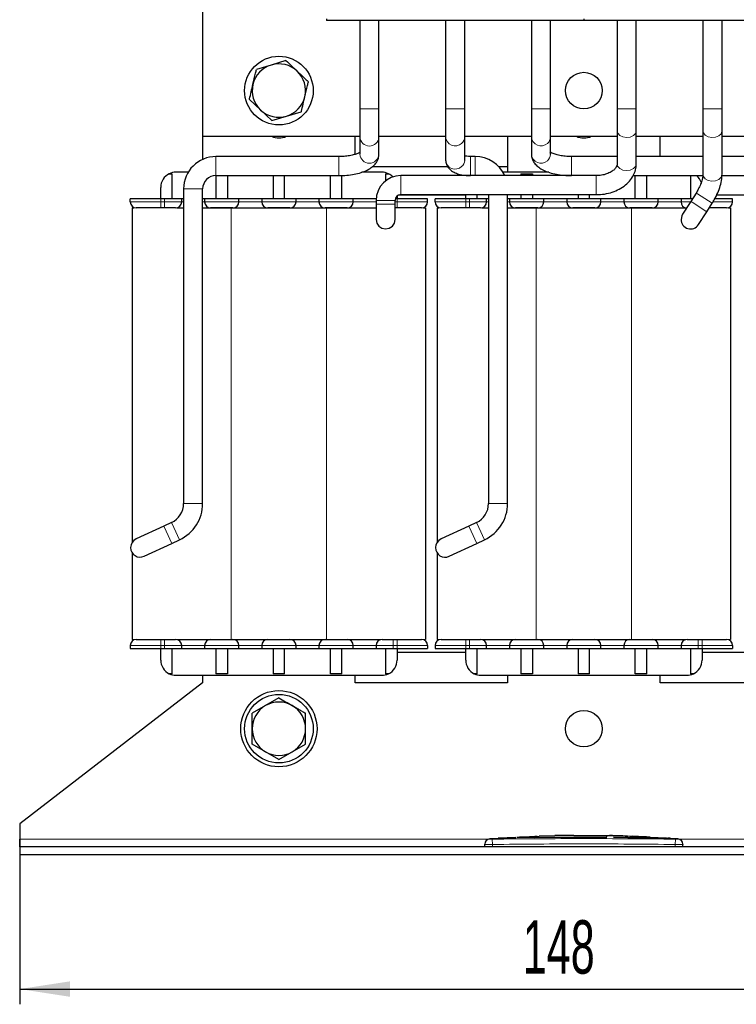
# Model space of a CAD drawing. Header units: millimetres. Extents: x 5 to 418, y 2 to 292.
# Tile 13 of 40: x 63 to 110, y 166 to 231. Entities that reach past the tile are written whole.
import ezdxf

# ---------------------------------------------------------------- set-up
doc = ezdxf.new("R2010")
doc.units = ezdxf.units.MM
doc.layers.add('SLD-0', color=7, linetype='Continuous')
doc.styles.add('SLDTEXTSTYLE0', font='TXT', dxfattribs={"width": 0.605})
doc.dimstyles.new('SLDDIMSTYLE0', dxfattribs={"dimtxt": 3.5, "dimasz": 3.302, "dimexe": 0, "dimexo": 0.0625, "dimgap": 0.875, "dimtad": 1, "dimlfac": 2, "dimrnd": 1e-09, "dimzin": 12, "dimdsep": 46, "dimtxsty": 'SLDTEXTSTYLE0', "dimsah": 1, "dimcen": 0.09, "dimadec": 0, "dimazin": 3, "dimtfac": 1, "dimtofl": 0, "dimtmove": 0, "dimatfit": 3, "dimfxl": 1, "dimfrac": 2, "dimtolj": 1, "dimtzin": 12, "dimarcsym": 0})

# ---------------------------------------------------------------- blocks, each defined once
blk = doc.blocks.new('_D_1')
at = {"layer": 'SLD-0'}
for p, q in [((62.866, 177.235), (62.866, 166.408)), ((136.866, 177.235), (136.866, 166.408)), ((62.866, 167.408), (136.866, 167.408))]:
    blk.add_line(p, q, dxfattribs=at)
for points in [[(62.866, 167.408), (66.168, 166.9), (66.168, 167.916)], [(136.866, 167.408), (133.564, 167.916), (133.564, 166.9)]]:
    blk.add_solid(points, dxfattribs=at)
at = {"layer": 'SLD-0', "insert": (95.856, 171.92), "char_height": 3.5, "attachment_point": 1, "style": 'SLDTEXTSTYLE0'}
blk.add_mtext('148', dxfattribs=at)

msp = doc.modelspace()

# ---------------------------------------------------------------- linework, layer by layer
at = {"color": 7, "linetype": 'Continuous', "lineweight": 25}
for p, q in [((74.8662, 242.8351), (74.8662, 223.3351)), ((82.9912, 231.0351), (82.9912, 230.9351)), ((99.8662, 230.9351), (82.9912, 230.9351)), ((85.1787, 230.9351), (85.1787, 225.1351)), ((86.4287, 225.1351), (86.4287, 230.9351)), ((90.8037, 230.9351), (90.8037, 225.1351)), ((92.0537, 225.1351), (92.0537, 230.9351)), ((96.4287, 230.9351), (96.4287, 225.1351)), ((97.6787, 225.1351), (97.6787, 230.9351)), ((99.8662, 231.0351), (99.8662, 230.9351)), ((116.7412, 230.9351), (99.8662, 230.9351)), ((102.0537, 230.9351), (102.0537, 225.1351)), ((103.3037, 225.1351), (103.3037, 230.9351)), ((107.6787, 230.9351), (107.6787, 225.1351)), ((108.9287, 225.1351), (108.9287, 230.9351)), ((79.3643, 228.0116), (78.3964, 227.7218)), ((80.3322, 228.3013), (79.3643, 228.0116)), ((78.6653, 225.0622), (77.9304, 225.7555)), ((79.4002, 224.3688), (78.6653, 225.0622)), ((80.3681, 224.6586), (81.336, 224.9484)), ((85.1787, 225.1351), (85.1787, 223.292)), ((86.4287, 223.292), (86.4287, 225.1351)), ((90.8037, 225.1351), (90.8037, 223.292)), ((92.0537, 223.292), (92.0537, 225.1351)), ((96.4287, 225.1351), (96.4287, 223.292)), ((97.6787, 223.292), (97.6787, 225.1351)), ((102.0537, 225.1351), (102.0537, 223.7056)), ((103.3037, 223.7056), (103.3037, 225.1351)), ((107.6787, 225.1351), (107.6787, 223.7056)), ((108.9287, 223.7056), (108.9287, 225.1351)), ((79.4002, 224.3688), (80.3681, 224.6586)), ((102.0537, 223.7056), (102.0537, 221.5339)), ((103.3037, 221.5339), (103.3037, 223.7056)), ((107.6787, 223.7056), (107.6787, 220.8461)), ((108.9287, 220.8461), (108.9287, 223.7056)), ((74.8662, 223.3351), (85.1787, 223.3351)), ((74.8662, 223.3351), (74.8662, 221.8216)), ((84.8662, 222.1548), (84.8662, 223.3351)), ((85.1787, 223.292), (85.1787, 222.1615)), ((86.4287, 223.3351), (90.8037, 223.3351)), ((86.4287, 222.1615), (86.4287, 223.292)), ((90.8037, 223.292), (90.8037, 221.7733)), ((92.0537, 223.3351), (96.4287, 223.3351)), ((92.0537, 221.7733), (92.0537, 223.292)), ((94.8662, 223.3351), (94.8662, 220.9851)), ((96.4287, 223.292), (96.4287, 222.1615)), ((97.6787, 223.3351), (102.0537, 223.3351)), ((97.6787, 222.1615), (97.6787, 223.292)), ((103.3037, 223.3351), (107.6787, 223.3351)), ((104.8662, 222.0101), (104.8662, 223.3351)), ((108.9287, 223.3351), (113.3037, 223.3351)), ((97.6784, 222.1421), (97.6787, 222.1615)), ((83.8037, 222.0101), (75.7412, 222.0101)), ((92.0534, 221.7539), (92.0537, 221.7733)), ((92.7412, 222.0101), (92.4287, 222.0101)), ((102.0537, 222.0101), (99.0537, 222.0101)), ((107.6787, 222.0101), (103.3037, 222.0101)), ((112.7412, 222.0101), (108.9287, 222.0101)), ((72.6803, 220.8851), (72.8662, 220.8851)), ((72.8662, 219.2351), (72.8662, 220.8851)), ((73.9231, 220.9851), (73.1162, 220.9851)), ((86.6162, 220.9851), (85.2982, 220.9851)), ((90.9443, 221.3351), (85.978, 221.3351)), ((86.8662, 220.8851), (86.8662, 220.4159)), ((86.8662, 220.8851), (87.0521, 220.8851)), ((94.8662, 221.3351), (94.2946, 221.3351)), ((97.5601, 220.9851), (94.5593, 220.9851)), ((95.7412, 220.8851), (96.4912, 220.8851)), ((95.7412, 220.8851), (95.7412, 220.7601)), ((96.4912, 220.8851), (96.4912, 220.7601)), ((75.7412, 220.7601), (83.8037, 220.7601)), ((75.7412, 220.7601), (75.7412, 219.2351)), ((76.4912, 220.7601), (76.4912, 219.2351)), ((79.4912, 220.7601), (79.4912, 219.2351)), ((80.2412, 219.2351), (80.2412, 220.7601)), ((83.2412, 219.2351), (83.2412, 220.7601)), ((83.9912, 219.2351), (83.9912, 220.7644)), ((100.6787, 220.7601), (87.8662, 220.7601)), ((103.0999, 220.7601), (107.674, 220.7601)), ((103.2412, 219.2351), (103.2412, 220.7601)), ((103.9912, 219.2351), (103.9912, 220.7601)), ((106.8662, 220.7601), (106.8662, 219.2351)), ((108.9229, 220.7601), (112.7412, 220.7601)), ((72.1162, 219.2351), (72.1162, 219.9851)), ((73.6162, 219.8851), (73.6162, 199.2546)), ((74.8662, 199.2546), (74.8662, 219.8851)), ((107.2297, 219.6149), (106.8779, 219.0643)), ((70.1162, 219.0351), (70.1162, 219.2351)), ((72.1162, 219.2351), (70.1162, 219.2351)), ((72.3662, 219.2351), (72.1162, 219.2351)), ((73.4912, 219.2351), (72.3662, 219.2351)), ((73.4912, 219.0351), (73.4912, 219.2351)), ((73.6162, 219.2351), (73.4912, 219.2351)), ((74.9912, 219.2351), (74.8662, 219.2351)), ((74.9912, 219.2351), (74.9912, 219.0351)), ((77.2412, 219.2351), (74.9912, 219.2351)), ((77.2412, 219.0351), (77.2412, 219.2351)), ((78.7412, 219.2351), (77.2412, 219.2351)), ((78.7412, 219.2351), (78.7412, 219.0351)), ((80.9912, 219.2351), (78.7412, 219.2351)), ((80.9912, 219.0351), (80.9912, 219.2351)), ((82.4912, 219.2351), (80.9912, 219.2351)), ((82.4912, 219.2351), (82.4912, 219.0351)), ((84.7412, 219.2351), (82.4912, 219.2351)), ((84.7412, 219.0351), (84.7412, 219.2351)), ((86.2412, 219.2351), (84.7412, 219.2351)), ((86.2412, 219.2351), (86.2412, 219.0351)), ((86.2443, 219.2351), (86.2412, 219.2351)), ((86.2412, 219.1351), (86.2412, 218.8856)), ((87.4912, 218.8856), (87.4912, 219.1351)), ((87.6162, 219.2351), (87.5048, 219.2351)), ((87.6162, 219.4146), (87.6162, 219.2351)), ((89.6162, 219.2351), (87.6162, 219.2351)), ((92.1162, 219.4851), (87.7316, 219.4851)), ((87.8662, 219.5101), (100.6787, 219.5101)), ((89.6162, 219.0351), (89.6162, 219.2351)), ((90.1162, 219.0351), (90.1162, 219.2351)), ((92.1162, 219.2351), (90.1162, 219.2351)), ((92.1162, 219.2351), (92.1162, 219.5101)), ((92.3662, 219.2351), (92.1162, 219.2351)), ((93.4912, 219.2351), (92.3662, 219.2351)), ((92.8662, 219.2351), (92.8662, 219.5101)), ((93.4912, 219.0351), (93.4912, 219.2351)), ((93.6162, 219.2351), (93.4912, 219.2351)), ((93.6162, 219.5101), (93.6162, 199.2542)), ((94.8662, 199.2542), (94.8662, 219.5101)), ((94.9912, 219.2351), (94.8662, 219.2351)), ((94.9912, 219.2351), (94.9912, 219.0351)), ((97.2412, 219.2351), (94.9912, 219.2351)), ((95.7412, 219.5101), (95.7412, 219.2351)), ((96.4912, 219.5101), (96.4912, 219.2351)), ((97.2412, 219.0351), (97.2412, 219.2351)), ((98.7412, 219.2351), (97.2412, 219.2351)), ((98.7412, 219.2351), (98.7412, 219.0351)), ((100.9912, 219.2351), (98.7412, 219.2351)), ((99.4912, 219.5101), (99.4912, 219.2351)), ((100.2412, 219.2351), (100.2412, 219.5101)), ((100.9912, 219.0351), (100.9912, 219.2351)), ((102.4912, 219.2351), (100.9912, 219.2351)), ((104.7412, 219.2351), (102.4912, 219.2351)), ((102.4912, 219.2351), (102.4912, 219.0351)), ((104.7412, 219.0351), (104.7412, 219.2351)), ((106.2412, 219.2351), (104.7412, 219.2351)), ((106.2412, 219.2351), (106.2412, 219.0351)), ((106.987, 219.2351), (106.2412, 219.2351)), ((106.8779, 219.0643), (106.3395, 218.2216)), ((107.9313, 218.3913), (108.2831, 218.9419)), ((109.6162, 219.2351), (108.4642, 219.2351)), ((112.1162, 219.4851), (108.5765, 219.4851)), ((109.6162, 219.0351), (109.6162, 219.2351)), ((70.2412, 218.6351), (70.2412, 196.6992)), ((70.2412, 218.6351), (70.3562, 218.6351)), ((72.3662, 218.6351), (72.1162, 218.6351)), ((73.1796, 218.6351), (73.6162, 218.6351)), ((74.8662, 218.6351), (76.7412, 218.6351)), ((76.7412, 218.6351), (82.9912, 218.6351)), ((82.9912, 218.6351), (86.2412, 218.6351)), ((86.2412, 218.8856), (86.2412, 217.8856)), ((87.4912, 217.8856), (87.4912, 218.8856)), ((87.6162, 218.6351), (87.4912, 218.6351)), ((89.3589, 218.6351), (89.4912, 218.6351)), ((89.4912, 218.6351), (89.4912, 190.3351)), ((90.2412, 218.6351), (90.2412, 196.6988)), ((90.2412, 218.6351), (90.3562, 218.6351)), ((92.3662, 218.6351), (92.1162, 218.6351)), ((93.1796, 218.6351), (93.6162, 218.6351)), ((94.8662, 218.6351), (96.7412, 218.6351)), ((96.7412, 218.6351), (102.9912, 218.6351)), ((102.9912, 218.6351), (106.5478, 218.6351)), ((107.3929, 217.5486), (107.9313, 218.3913)), ((109.3589, 218.6351), (109.4912, 218.6351)), ((109.4912, 218.6351), (109.4912, 190.3351)), ((72.3147, 197.7718), (70.5021, 196.9265)), ((72.8223, 198.0085), (72.3147, 197.7718)), ((92.3147, 197.7713), (90.5021, 196.9261)), ((92.8223, 198.008), (92.3147, 197.7713)), ((71.0303, 195.7936), (72.843, 196.6389)), ((72.843, 196.6389), (73.3506, 196.8756)), ((91.0303, 195.7932), (92.843, 196.6384)), ((92.843, 196.6384), (93.3506, 196.8751)), ((70.2412, 196.021), (70.2412, 190.3351)), ((90.2412, 196.0205), (90.2412, 190.3351)), ((70.1162, 189.9351), (70.1162, 189.7351)), ((70.2412, 190.3351), (70.3562, 190.3351)), ((72.1162, 190.3351), (72.3662, 190.3351)), ((73.1796, 190.3351), (76.7412, 190.3351)), ((73.4912, 189.7351), (73.4912, 189.9351)), ((74.9912, 189.9351), (74.9912, 189.7351)), ((76.7412, 190.3351), (82.9912, 190.3351)), ((77.2412, 189.7351), (77.2412, 189.9351)), ((78.7412, 189.9351), (78.7412, 189.7351)), ((80.9912, 189.7351), (80.9912, 189.9351)), ((82.4912, 189.9351), (82.4912, 189.7351)), ((82.9912, 190.3351), (86.5478, 190.3351)), ((84.7412, 189.7351), (84.7412, 189.9351)), ((86.2412, 189.9351), (86.2412, 189.7351)), ((87.3662, 190.3351), (87.6162, 190.3351)), ((89.3589, 190.3351), (89.4912, 190.3351)), ((89.6162, 189.9351), (89.6162, 189.7351)), ((90.1162, 189.9351), (90.1162, 189.7351)), ((90.2412, 190.3351), (90.3562, 190.3351)), ((92.1162, 190.3351), (92.3662, 190.3351)), ((93.1796, 190.3351), (96.7412, 190.3351)), ((93.4912, 189.7351), (93.4912, 189.9351)), ((94.9912, 189.9351), (94.9912, 189.7351)), ((96.7412, 190.3351), (102.9912, 190.3351)), ((97.2412, 189.7351), (97.2412, 189.9351)), ((98.7412, 189.9351), (98.7412, 189.7351)), ((100.9912, 189.7351), (100.9912, 189.9351)), ((102.4912, 189.9351), (102.4912, 189.7351)), ((102.9912, 190.3351), (106.5478, 190.3351)), ((104.7412, 189.7351), (104.7412, 189.9351)), ((106.2412, 189.9351), (106.2412, 189.7351)), ((107.3662, 190.3351), (107.6162, 190.3351)), ((109.3589, 190.3351), (109.4912, 190.3351)), ((109.6162, 189.9351), (109.6162, 189.7351)), ((70.1162, 189.7351), (72.1162, 189.7351)), ((72.1162, 189.7351), (72.3662, 189.7351)), ((72.1162, 188.9851), (72.1162, 189.7351)), ((72.3662, 189.7351), (73.4912, 189.7351)), ((72.8662, 188.0851), (72.8662, 189.7351)), ((73.4912, 189.7351), (74.9912, 189.7351)), ((74.9912, 189.7351), (77.2412, 189.7351)), ((75.7412, 189.7351), (75.7412, 188.0851)), ((76.4912, 189.7351), (76.4912, 188.0851)), ((77.2412, 189.7351), (78.7412, 189.7351)), ((78.7412, 189.7351), (80.9912, 189.7351)), ((79.4912, 189.7351), (79.4912, 188.0851)), ((80.2412, 188.0851), (80.2412, 189.7351)), ((80.9912, 189.7351), (82.4912, 189.7351)), ((82.4912, 189.7351), (84.7412, 189.7351)), ((83.2412, 188.0851), (83.2412, 189.7351)), ((83.9912, 188.0851), (83.9912, 189.7351)), ((84.7412, 189.7351), (86.2412, 189.7351)), ((86.2412, 189.7351), (87.3662, 189.7351)), ((86.8662, 189.7351), (86.8662, 188.0851)), ((87.3662, 189.7351), (87.6162, 189.7351)), ((87.6162, 189.7351), (89.6162, 189.7351)), ((87.6162, 189.7351), (87.6162, 188.9851)), ((92.1162, 189.4851), (87.6162, 189.4851)), ((90.1162, 189.7351), (92.1162, 189.7351)), ((92.1162, 189.7351), (92.3662, 189.7351)), ((92.1162, 188.9851), (92.1162, 189.7351)), ((92.3662, 189.7351), (93.4912, 189.7351)), ((92.8662, 188.0851), (92.8662, 189.7351)), ((93.4912, 189.7351), (94.9912, 189.7351)), ((94.9912, 189.7351), (97.2412, 189.7351)), ((95.7412, 189.7351), (95.7412, 188.0851)), ((96.4912, 189.7351), (96.4912, 188.0851)), ((97.2412, 189.7351), (98.7412, 189.7351)), ((98.7412, 189.7351), (100.9912, 189.7351)), ((99.4912, 189.7351), (99.4912, 188.0851)), ((100.2412, 188.0851), (100.2412, 189.7351)), ((100.9912, 189.7351), (102.4912, 189.7351)), ((102.4912, 189.7351), (104.7412, 189.7351)), ((103.2412, 188.0851), (103.2412, 189.7351)), ((103.9912, 188.0851), (103.9912, 189.7351)), ((104.7412, 189.7351), (106.2412, 189.7351)), ((106.2412, 189.7351), (107.3662, 189.7351)), ((106.8662, 189.7351), (106.8662, 188.0851)), ((107.3662, 189.7351), (107.6162, 189.7351)), ((107.6162, 189.7351), (109.6162, 189.7351)), ((107.6162, 189.7351), (107.6162, 188.9851)), ((112.1162, 189.4851), (107.6162, 189.4851)), ((72.8662, 188.0851), (72.6803, 188.0851)), ((73.1162, 187.9851), (86.6162, 187.9851)), ((74.8662, 187.9851), (74.8662, 187.4851)), ((76.4912, 188.0851), (75.7412, 188.0851)), ((80.2412, 188.0851), (79.4912, 188.0851)), ((83.9912, 188.0851), (83.2412, 188.0851)), ((84.8662, 187.4851), (84.8662, 187.9851)), ((87.0521, 188.0851), (86.8662, 188.0851)), ((92.8662, 188.0851), (92.6803, 188.0851)), ((93.1162, 187.9851), (106.6162, 187.9851)), ((94.8662, 187.9851), (94.8662, 187.4851)), ((96.4912, 188.0851), (95.7412, 188.0851)), ((100.2412, 188.0851), (99.4912, 188.0851)), ((103.9912, 188.0851), (103.2412, 188.0851)), ((104.8662, 187.4851), (104.8662, 187.9851)), ((107.0521, 188.0851), (106.8662, 188.0851)), ((74.8662, 187.4851), (62.8662, 178.2351)), ((94.8662, 187.4851), (84.8662, 187.4851)), ((114.8662, 187.4851), (104.8662, 187.4851)), ((78.9912, 186.0006), (78.1162, 185.4954)), ((79.8662, 186.5058), (78.9912, 186.0006)), ((78.9912, 182.9695), (78.1162, 183.4747)), ((80.7412, 182.9695), (81.6162, 183.4747)), ((79.8662, 182.4644), (78.9912, 182.9695)), ((79.8662, 182.4644), (80.7412, 182.9695)), ((62.8662, 178.2351), (62.8662, 177.2351)), ((62.8662, 176.7351), (62.8662, 177.2351)), ((94.311, 177.2919), (93.6961, 177.2558)), ((95.4106, 177.353), (94.2432, 177.3002)), ((94.311, 177.2793), (95.4101, 177.3153)), ((95.4101, 177.3053), (94.311, 177.2692)), ((94.311, 177.2793), (94.311, 177.2692)), ((95.4101, 177.3153), (95.4101, 177.3053)), ((95.4807, 177.3658), (96.6206, 177.3483)), ((96.6206, 177.3383), (95.4844, 177.3558)), ((96.9442, 177.4225), (95.6395, 177.3634)), ((96.6206, 177.3483), (101.3711, 177.3794)), ((101.3711, 177.3694), (96.6206, 177.3383)), ((96.6206, 177.3483), (96.6206, 177.3383)), ((96.812, 177.4165), (96.6621, 177.4213)), ((96.6621, 177.4213), (96.8331, 177.4174)), ((97.9738, 177.4604), (96.9405, 177.4258)), ((99.2193, 177.4885), (101.8085, 177.466)), ((99.2193, 177.4626), (99.2193, 177.4885)), ((101.8085, 177.456), (99.2193, 177.4785)), ((101.3711, 177.4515), (99.2193, 177.4626)), ((101.3711, 177.4002), (101.3711, 177.4515)), ((101.3711, 177.3794), (101.3711, 177.3694)), ((101.8085, 177.466), (101.8085, 177.4305)), ((101.8085, 177.3736), (101.8085, 177.3636)), ((101.8085, 177.3736), (104.647, 177.3052)), ((104.647, 177.2952), (101.8085, 177.3636)), ((103.0278, 177.4257), (103.0278, 177.4065)), ((103.8984, 177.3869), (103.0278, 177.4257)), ((103.0278, 177.4157), (103.8984, 177.3769)), ((103.0278, 177.4065), (103.8984, 177.3719)), ((105.293, 177.3072), (104.2154, 177.3575)), ((104.2171, 177.356), (104.2171, 177.366)), ((105.4303, 177.2906), (105.4303, 177.2806)), ((105.5589, 177.2828), (105.5589, 177.2928)), ((106.0364, 177.2558), (105.5589, 177.2837)), ((62.8662, 176.7351), (62.8662, 176.2351)), ((136.8662, 176.7351), (62.8662, 176.7351)), ((93.3662, 176.7351), (93.3662, 176.891)), ((106.3662, 176.7351), (106.3662, 176.891)), ((62.8662, 176.2351), (136.8662, 176.2351))]:
    msp.add_line(p, q, dxfattribs=at)
at = {"color": 7, "linetype": 'Continuous', "lineweight": 18}
for p, q in [((85.1787, 225.1351), (86.4287, 225.1351)), ((90.8037, 225.1351), (91.8482, 225.1351)), ((91.8482, 225.1351), (92.0537, 225.1351)), ((96.4287, 225.1351), (97.4732, 225.1351)), ((97.4732, 225.1351), (97.6787, 225.1351)), ((102.0537, 225.1351), (103.3037, 225.1351)), ((107.6787, 225.1351), (108.9287, 225.1351)), ((75.7412, 222.0101), (75.7412, 221.6492)), ((75.7412, 221.6492), (75.7412, 220.7601)), ((83.8037, 222.0101), (83.8037, 221.6492)), ((83.8037, 221.6492), (83.8037, 220.7601)), ((92.4287, 221.1209), (92.4287, 222.0101)), ((92.7412, 221.1209), (92.7412, 222.0101)), ((99.0537, 221.1209), (99.0537, 222.0101)), ((92.4287, 220.7601), (92.4287, 221.1209)), ((92.7412, 220.7601), (92.7412, 221.1209)), ((99.0537, 220.7601), (99.0537, 221.1209)), ((87.8662, 220.7601), (87.8662, 219.5101)), ((100.6787, 220.7601), (100.6787, 219.5101)), ((73.6162, 219.8851), (73.9771, 219.8851)), ((73.9771, 219.8851), (74.8662, 219.8851)), ((107.2297, 219.6149), (107.3126, 219.562)), ((107.3126, 219.562), (108.2831, 218.9419)), ((72.1162, 219.0351), (70.1162, 219.0351)), ((72.1162, 219.0351), (72.1162, 219.2351)), ((72.1162, 218.6351), (72.1162, 219.0351)), ((72.3662, 219.0351), (72.1162, 219.0351)), ((72.3662, 219.0351), (72.3662, 219.2351)), ((73.4912, 219.0351), (72.3662, 219.0351)), ((72.3662, 218.6351), (72.3662, 219.0351)), ((73.6162, 219.0351), (73.4912, 219.0351)), ((74.9912, 219.0351), (74.8662, 219.0351)), ((77.2412, 219.0351), (74.9912, 219.0351)), ((78.7412, 219.0351), (77.2412, 219.0351)), ((80.9912, 219.0351), (78.7412, 219.0351)), ((82.4912, 219.0351), (80.9912, 219.0351)), ((84.7412, 219.0351), (82.4912, 219.0351)), ((86.2412, 219.0351), (84.7412, 219.0351)), ((86.2412, 219.1351), (87.4912, 219.1351)), ((87.6162, 219.0351), (87.4912, 219.0351)), ((87.6162, 219.0351), (87.6162, 219.2351)), ((87.6162, 218.6351), (87.6162, 219.0351)), ((89.6162, 219.0351), (87.6162, 219.0351)), ((92.1162, 219.0351), (90.1162, 219.0351)), ((92.1162, 219.0351), (92.1162, 219.2351)), ((92.1162, 218.6351), (92.1162, 219.0351)), ((92.3662, 219.0351), (92.1162, 219.0351)), ((92.3662, 219.0351), (92.3662, 219.2351)), ((93.4912, 219.0351), (92.3662, 219.0351)), ((92.3662, 218.6351), (92.3662, 219.0351)), ((93.6162, 219.0351), (93.4912, 219.0351)), ((94.9912, 219.0351), (94.8662, 219.0351)), ((97.2412, 219.0351), (94.9912, 219.0351)), ((98.7412, 219.0351), (97.2412, 219.0351)), ((100.9912, 219.0351), (98.7412, 219.0351)), ((102.4912, 219.0351), (100.9912, 219.0351)), ((104.7412, 219.0351), (102.4912, 219.0351)), ((106.2412, 219.0351), (104.7412, 219.0351)), ((106.8593, 219.0351), (106.2412, 219.0351)), ((106.8779, 219.0643), (106.9608, 219.0113)), ((106.9608, 219.0113), (107.9313, 218.3913)), ((109.6162, 219.0351), (108.3393, 219.0351)), ((76.7412, 218.6351), (76.7412, 190.3351)), ((82.9912, 218.6351), (82.9912, 190.3351)), ((86.2412, 218.8856), (87.4912, 218.8856)), ((96.7412, 218.6351), (96.7412, 190.3351)), ((102.9912, 218.6351), (102.9912, 190.3351)), ((73.6162, 199.2546), (73.9771, 199.2546)), ((73.9771, 199.2546), (74.8662, 199.2546)), ((93.6162, 199.2542), (93.9771, 199.2542)), ((93.9771, 199.2542), (94.8662, 199.2542)), ((72.3147, 197.7718), (72.4672, 197.4447)), ((72.8223, 198.0085), (72.9748, 197.6814)), ((72.9748, 197.6814), (73.3506, 196.8756)), ((92.3147, 197.7713), (92.4672, 197.4443)), ((92.8223, 198.008), (92.9748, 197.681)), ((92.9748, 197.681), (93.3506, 196.8751)), ((72.4672, 197.4447), (72.843, 196.6389)), ((92.4672, 197.4443), (92.843, 196.6384)), ((70.1162, 189.9351), (72.1162, 189.9351)), ((72.1162, 190.3351), (72.1162, 189.9351)), ((72.1162, 189.9351), (72.3662, 189.9351)), ((72.1162, 189.9351), (72.1162, 189.7351)), ((72.3662, 190.3351), (72.3662, 189.9351)), ((72.3662, 189.9351), (73.4912, 189.9351)), ((72.3662, 189.9351), (72.3662, 189.7351)), ((73.4912, 189.9351), (74.9912, 189.9351)), ((74.9912, 189.9351), (77.2412, 189.9351)), ((77.2412, 189.9351), (78.7412, 189.9351)), ((78.7412, 189.9351), (80.9912, 189.9351)), ((80.9912, 189.9351), (82.4912, 189.9351)), ((82.4912, 189.9351), (84.7412, 189.9351)), ((84.7412, 189.9351), (86.2412, 189.9351)), ((86.2412, 189.9351), (87.3662, 189.9351)), ((87.3662, 190.3351), (87.3662, 189.9351)), ((87.3662, 189.9351), (87.6162, 189.9351)), ((87.3662, 189.9351), (87.3662, 189.7351)), ((87.6162, 190.3351), (87.6162, 189.9351)), ((87.6162, 189.9351), (89.6162, 189.9351)), ((87.6162, 189.9351), (87.6162, 189.7351)), ((90.1162, 189.9351), (92.1162, 189.9351)), ((92.1162, 190.3351), (92.1162, 189.9351)), ((92.1162, 189.9351), (92.3662, 189.9351)), ((92.1162, 189.9351), (92.1162, 189.7351)), ((92.3662, 190.3351), (92.3662, 189.9351)), ((92.3662, 189.9351), (93.4912, 189.9351)), ((92.3662, 189.9351), (92.3662, 189.7351)), ((93.4912, 189.9351), (94.9912, 189.9351)), ((94.9912, 189.9351), (97.2412, 189.9351)), ((97.2412, 189.9351), (98.7412, 189.9351)), ((98.7412, 189.9351), (100.9912, 189.9351)), ((100.9912, 189.9351), (102.4912, 189.9351)), ((102.4912, 189.9351), (104.7412, 189.9351)), ((104.7412, 189.9351), (106.2412, 189.9351)), ((106.2412, 189.9351), (107.3662, 189.9351)), ((107.3662, 190.3351), (107.3662, 189.9351)), ((107.3662, 189.9351), (107.6162, 189.9351)), ((107.3662, 189.9351), (107.3662, 189.7351)), ((107.6162, 190.3351), (107.6162, 189.9351)), ((107.6162, 189.9351), (109.6162, 189.9351)), ((107.6162, 189.9351), (107.6162, 189.7351)), ((62.8662, 177.2351), (93.5951, 177.2351)), ((93.862, 177.241), (93.8662, 176.8911)), ((103.8984, 177.3869), (103.8984, 177.3769)), ((104.647, 177.3052), (104.647, 177.2952)), ((105.8705, 177.241), (105.8662, 176.8911)), ((106.1373, 177.2351), (136.8662, 177.2351)), ((93.8662, 176.7351), (93.8662, 176.8911)), ((105.8662, 176.7351), (105.8662, 176.8911))]:
    msp.add_line(p, q, dxfattribs=at)
at = {"color": 7, "linetype": 'Continuous', "lineweight": 18, "flags": 128}
for points in [[(102.0537, 223.7056), (102.0987, 223.5392), (102.232, 223.3932), (102.4333, 223.2948), (102.6719, 223.2589), (102.9116, 223.2911), (103.1158, 223.3863), (103.2535, 223.5302), (103.3037, 223.7008), (103.3037, 223.7056)], [(107.6787, 223.7056), (107.7112, 223.5634), (107.8325, 223.4122), (108.0255, 223.3056), (108.2608, 223.26), (108.5027, 223.2822), (108.7143, 223.3688), (108.8634, 223.5067), (108.9272, 223.675), (108.9287, 223.7056)], [(102.0537, 221.5339), (102.0987, 221.3674), (102.232, 221.2215), (102.4333, 221.1231), (102.6719, 221.0872), (102.9116, 221.1194), (103.1158, 221.2146), (103.2535, 221.3585), (103.3037, 221.529), (103.3037, 221.5339)], [(107.6787, 220.8461), (107.7112, 220.7039), (107.8325, 220.5526), (108.0255, 220.4461), (108.2608, 220.4004), (108.5027, 220.4226), (108.7143, 220.5093), (108.8634, 220.6472), (108.9272, 220.8154), (108.9287, 220.8461)]]:
    msp.add_lwpolyline(points, dxfattribs=at)
at = {"color": 7, "linetype": 'Continuous', "lineweight": 25, "flags": 128}
for points in [[(86.2412, 217.8856), (86.2888, 217.6464), (86.4243, 217.4437), (86.627, 217.3082), (86.8662, 217.2606), (87.1054, 217.3082), (87.3082, 217.4437), (87.4436, 217.6464), (87.4912, 217.8856), (87.4912, 217.8856)], [(106.3395, 218.2216), (106.2888, 218.1243), (106.2412, 217.8851)]]:
    msp.add_lwpolyline(points, dxfattribs=at)
at = {"color": 7, "linetype": 'Continuous', "lineweight": 25}
for centre, radius in [((79.8662, 226.3351), 2.25), ((99.8662, 226.3351), 1.2), ((79.8662, 184.4851), 2.5), ((79.8662, 184.4851), 2.25), ((99.8662, 184.4851), 1.2)]:
    msp.add_circle(centre, radius, dxfattribs=at)
for centre, radius, start, end in [((79.8662, 226.3351), 1.75, 106.667322, 166.667322), ((79.8662, 226.3351), 1.75, 46.667322, 106.667322), ((79.8662, 226.3351), 1.75, 346.667322, 46.667322), ((79.8662, 226.3351), 1.75, 166.667322, 226.667322), ((79.8662, 226.3351), 1.75, 286.667322, 346.667322), ((79.8662, 226.3351), 1.75, 226.667322, 286.667322), ((79.8662, 224.4351), 1.2, 246.443536, 293.556464), ((99.8662, 224.4351), 1.2, 246.443536, 293.556464), ((75.7412, 219.8851), 2.125, 90, 180), ((92.7412, 219.8851), 2.125, 24.315739, 90), ((73.1162, 219.9851), 1, 115.841933, 180), ((73.1162, 219.9851), 1, 90, 115.841933), ((86.6162, 219.9851), 1, 64.158067, 90), ((86.6162, 219.9851), 1, 43.477852, 64.158067), ((75.7412, 219.8851), 0.875, 90, 180), ((87.8662, 219.1351), 1.625, 90, 180), ((106.6162, 219.9851), 1, 16.97146, 50.805033), ((70.5162, 219.0351), 0.4, 180, 270), ((73.0912, 219.0351), 0.4, 270, 0), ((75.3912, 219.0351), 0.4, 180, 270), ((76.8412, 219.0351), 0.4, 270, 0), ((79.1412, 219.0351), 0.4, 180, 270), ((80.5912, 219.0351), 0.4, 270, 0), ((82.8912, 219.0351), 0.4, 180, 270), ((84.3412, 219.0351), 0.4, 270, 0), ((87.8662, 219.1351), 0.375, 90, 180), ((89.2162, 219.0351), 0.4, 270, 0), ((90.5162, 219.0351), 0.4, 180, 270), ((93.0912, 219.0351), 0.4, 270, 0), ((95.3912, 219.0351), 0.4, 180, 270), ((96.8412, 219.0351), 0.4, 270, 0), ((99.1412, 219.0351), 0.4, 180, 270), ((100.5912, 219.0351), 0.4, 270, 0), ((102.8912, 219.0351), 0.4, 180, 270), ((104.3412, 219.0351), 0.4, 270, 0), ((106.6412, 219.0351), 0.4, 180, 264.773425), ((109.2162, 219.0351), 0.4, 270, 0), ((106.8662, 217.8851), 0.625, 180, 327.425943), ((72.2412, 199.2546), 1.375, 295, 0), ((72.2412, 199.2546), 2.625, 295, 0), ((92.2412, 199.2542), 1.375, 295, 0), ((92.2412, 199.2542), 2.625, 295, 0), ((70.7662, 196.3601), 0.625, 115, 180), ((70.7662, 196.3601), 0.625, 180, 295), ((90.7662, 196.3596), 0.625, 115, 180), ((90.7662, 196.3596), 0.625, 180, 295), ((70.5162, 189.9351), 0.4, 90, 180), ((73.0912, 189.9351), 0.4, 0, 90), ((75.3912, 189.9351), 0.4, 90, 180), ((76.8412, 189.9351), 0.4, 0, 90), ((79.1412, 189.9351), 0.4, 90, 180), ((80.5912, 189.9351), 0.4, 0, 90), ((82.8912, 189.9351), 0.4, 90, 180), ((84.3412, 189.9351), 0.4, 0, 90), ((86.6412, 189.9351), 0.4, 90, 180), ((89.2162, 189.9351), 0.4, 0, 90), ((90.5162, 189.9351), 0.4, 90, 180), ((93.0912, 189.9351), 0.4, 0, 90), ((95.3912, 189.9351), 0.4, 90, 180), ((96.8412, 189.9351), 0.4, 0, 90), ((99.1412, 189.9351), 0.4, 90, 180), ((100.5912, 189.9351), 0.4, 0, 90), ((102.8912, 189.9351), 0.4, 90, 180), ((104.3412, 189.9351), 0.4, 0, 90), ((106.6412, 189.9351), 0.4, 90, 180), ((109.2162, 189.9351), 0.4, 0, 90), ((73.1162, 188.9851), 1, 180, 244.158067), ((86.6162, 188.9851), 1, 295.841933, 0), ((93.1162, 188.9851), 1, 180, 244.158067), ((106.6162, 188.9851), 1, 295.841933, 0), ((73.1162, 188.9851), 1, 244.158067, 270), ((86.6162, 188.9851), 1, 270, 295.841933), ((93.1162, 188.9851), 1, 244.158067, 270), ((106.6162, 188.9851), 1, 270, 295.841933), ((79.8662, 184.4851), 1.75, 120, 180), ((79.8662, 184.4851), 1.75, 60, 120), ((79.8662, 184.4851), 1.75, 0, 60), ((79.8662, 184.4851), 1.75, 180, 240), ((79.8662, 184.4851), 1.75, 300, 0), ((79.8662, 184.4851), 1.75, 240, 300), ((93.7162, 176.9067), 0.35, 93.308274, 180.001701), ((106.0162, 176.9067), 0.35, 359.998299, 86.658589)]:
    msp.add_arc(centre, radius, start, end, dxfattribs=at)
at = {"color": 7, "linetype": 'Continuous', "lineweight": 18}
for centre, radius, start, end in [((85.8037, 223.3266), 0.626, 183.174671, 356.825329), ((91.431, 223.3354), 0.6288, 183.964884, 311.564901), ((91.5013, 223.2949), 0.5524, 308.895472, 359.696032), ((97.056, 223.3354), 0.6288, 183.964884, 311.564901), ((97.1263, 223.2949), 0.5524, 308.895472, 359.696032), ((85.8037, 222.1962), 0.626, 183.174671, 356.825329), ((97.056, 222.205), 0.6288, 183.964884, 311.564901), ((91.431, 221.8168), 0.6288, 183.964884, 311.564901), ((91.5006, 221.7767), 0.5532, 308.921431, 357.636331), ((97.1256, 222.1649), 0.5532, 308.921431, 357.636331), ((93.7162, 176.891), 0.35, 90.990476, 179.99805), ((106.0162, 176.891), 0.35, 0.001948, 89.00996)]:
    msp.add_arc(centre, radius, start, end, dxfattribs=at)
at = {"color": 7, "linetype": 'Continuous', "lineweight": 25}
for points, knots in [([(80.3322, 228.3013), (80.4534, 228.187), (80.6967, 227.9574), (80.9434, 227.7248), (81.0671, 227.608)], [0, 0, 0, 0, 0.4981128, 1, 1, 1, 1]), ([(78.1634, 226.7386), (78.2223, 226.9873), (78.3005, 227.3172), (78.3774, 227.6419), (78.3964, 227.7218)], [0, 0, 0, 0, 0.754038, 1, 1, 1, 1]), ([(81.0671, 227.608), (81.1284, 227.5502), (81.2511, 227.4344), (81.4351, 227.2608), (81.619, 227.0873), (81.741, 226.9722), (81.802, 226.9147)], [0, 0, 0, 0, 0.2485818, 0.4978112, 0.7486961, 1, 1, 1, 1]), ([(77.9304, 225.7555), (77.9328, 225.7656), (78.0096, 226.0896), (78.0877, 226.4193), (78.1634, 226.7386)], [0, 0, 0, 0, 0.0311177, 1, 1, 1, 1]), ([(81.569, 225.9315), (81.628, 226.1802), (81.7062, 226.5101), (81.7831, 226.8348), (81.802, 226.9147)], [0, 0, 0, 0, 0.754038, 1, 1, 1, 1]), ([(81.336, 224.9484), (81.3384, 224.9585), (81.4152, 225.2825), (81.4934, 225.6121), (81.569, 225.9315)], [0, 0, 0, 0, 0.0311177, 1, 1, 1, 1]), ([(85.1253, 222.2565), (85.1211, 222.2539), (85.0842, 222.2308), (84.9301, 222.1676), (84.6683, 222.0937), (84.3272, 222.0355), (84.0276, 222.0122), (83.8502, 222.0105), (83.8037, 222.0101)], [0, 0, 0, 0, 0.0253328, 0.2252651, 0.4428308, 0.6743363, 0.9146031, 1, 1, 1, 1]), ([(83.8037, 220.7601), (83.8922, 220.7613), (84.1489, 220.7649), (84.5694, 220.8046), (85.0423, 220.894), (85.4787, 221.0312), (85.8422, 221.2112), (86.1218, 221.4308), (86.3134, 221.6813), (86.4144, 221.9329), (86.4247, 222.0969), (86.4287, 222.1615)], [0, 0, 0, 0, 0.06913306, 0.2004456, 0.33328025, 0.46949197, 0.61234857, 0.73366637, 0.83824866, 0.93629711, 1, 1, 1, 1]), ([(96.4287, 222.1615), (96.4371, 222.0682), (96.4543, 221.8761), (96.5863, 221.6157), (96.7814, 221.3902), (97.0472, 221.1946), (97.3955, 221.0254), (97.8249, 220.8912), (98.3079, 220.8017), (98.7254, 220.7642), (98.9744, 220.7611), (99.0537, 220.7601)], [0, 0, 0, 0, 0.0919421, 0.1892848, 0.2891332, 0.4008615, 0.5304774, 0.6698104, 0.8055163, 0.9380783, 1, 1, 1, 1]), ([(99.0537, 222.0101), (98.9844, 222.011), (98.7819, 222.0138), (98.4553, 222.0452), (98.112, 222.1109), (97.851, 222.1957), (97.6924, 222.2716), (97.629, 222.3254), (97.6354, 222.3173), (97.6371, 222.3151)], [0, 0, 0, 0, 0.09822244, 0.2869338, 0.47316609, 0.65339218, 0.80514567, 0.94619783, 1, 1, 1, 1]), ([(90.8037, 221.7733), (90.8131, 221.6824), (90.8315, 221.5058), (90.9628, 221.2798), (91.1401, 221.1019), (91.3729, 220.9588), (91.6737, 220.8474), (92.0372, 220.7736), (92.3017, 220.7645), (92.4287, 220.7601)], [0, 0, 0, 0, 0.1279866, 0.2485009, 0.3685307, 0.5017777, 0.6615411, 0.8375013, 1, 1, 1, 1]), ([(92.4287, 222.0101), (92.3871, 222.0109), (92.2737, 222.0132), (92.1362, 222.0296), (92.0701, 222.0471), (92.0537, 222.0515)], [0, 0, 0, 0, 0.3035152, 0.8271385, 1, 1, 1, 1]), ([(100.6787, 219.5101), (100.7749, 219.5125), (101.046, 219.5192), (101.4868, 219.5927), (101.976, 219.7532), (102.418, 219.9905), (102.7918, 220.2979), (103.0675, 220.6526), (103.2394, 221.032), (103.2991, 221.3279), (103.3028, 221.4951), (103.3037, 221.5339)], [0, 0, 0, 0, 0.0722638, 0.203638, 0.3359751, 0.4693624, 0.6033009, 0.7359661, 0.8518783, 0.9656961, 1, 1, 1, 1]), ([(102.0537, 221.5339), (102.0527, 221.514), (102.0495, 221.4504), (102.0092, 221.335), (101.8826, 221.1661), (101.6673, 220.9995), (101.3701, 220.8632), (101.0315, 220.7759), (100.7932, 220.7652), (100.6787, 220.7601)], [0, 0, 0, 0, 0.0748585, 0.2391235, 0.3881717, 0.5476184, 0.7025008, 0.8570722, 1, 1, 1, 1]), ([(107.6787, 220.8461), (107.6776, 220.8115), (107.6746, 220.7151), (107.6342, 220.4949), (107.535, 220.1933), (107.3958, 219.8888), (107.2799, 219.6976), (107.2297, 219.6149)], [0, 0, 0, 0, 0.1232231, 0.3442859, 0.5755691, 0.8165152, 1, 1, 1, 1]), ([(108.2831, 218.9419), (108.3305, 219.019), (108.4674, 219.2413), (108.657, 219.6276), (108.8233, 220.0905), (108.9144, 220.5001), (108.9246, 220.7457), (108.9287, 220.8461)], [0, 0, 0, 0, 0.1235256, 0.3565902, 0.5923344, 0.8334671, 1, 1, 1, 1]), ([(72.1162, 218.6351), (71.915, 218.6351), (71.6044, 218.6351), (71.2315, 218.6351), (70.9769, 218.6351), (70.7701, 218.6351), (70.5709, 218.6351), (70.5377, 218.6351), (70.5162, 218.6351)], [0, 0, 0, 0, 0.2394429, 0.369668, 0.5, 0.630225, 0.7605571, 1, 1, 1, 1]), ([(73.0912, 218.6351), (73.0815, 218.6351), (73.0664, 218.6351), (72.9762, 218.6351), (72.8825, 218.6351), (72.7672, 218.6351), (72.5982, 218.6351), (72.4574, 218.6351), (72.3662, 218.6351)], [0, 0, 0, 0, 0.2394429, 0.3696034, 0.4999999, 0.6301604, 0.7605571, 1, 1, 1, 1]), ([(76.8412, 218.6351), (76.8315, 218.6351), (76.8164, 218.6351), (76.7262, 218.6351), (76.6325, 218.6351), (76.5172, 218.6351), (76.3482, 218.6351), (76.1162, 218.6351), (75.8843, 218.6351), (75.7153, 218.6351), (75.6, 218.6351), (75.5063, 218.6351), (75.416, 218.6351), (75.4009, 218.6351), (75.3912, 218.6351)], [0, 0, 0, 0, 0.1197215, 0.1848017, 0.2499999, 0.3150802, 0.3802785, 0.5, 0.6197215, 0.6848017, 0.7499999, 0.8150802, 0.8802785, 1, 1, 1, 1]), ([(80.5912, 218.6351), (80.5815, 218.6351), (80.5664, 218.6351), (80.4762, 218.6351), (80.3825, 218.6351), (80.2672, 218.6351), (80.0982, 218.6351), (79.8662, 218.6351), (79.6343, 218.6351), (79.4653, 218.6351), (79.35, 218.6351), (79.2563, 218.6351), (79.166, 218.6351), (79.1509, 218.6351), (79.1412, 218.6351)], [0, 0, 0, 0, 0.1197215, 0.1848017, 0.2499999, 0.3150802, 0.3802785, 0.5, 0.6197215, 0.6848017, 0.7499999, 0.8150802, 0.8802785, 1, 1, 1, 1]), ([(84.3412, 218.6351), (84.3315, 218.6351), (84.3164, 218.6351), (84.2262, 218.6351), (84.1325, 218.6351), (84.0172, 218.6351), (83.8482, 218.6351), (83.6162, 218.6351), (83.3843, 218.6351), (83.2153, 218.6351), (83.1, 218.6351), (83.0063, 218.6351), (82.916, 218.6351), (82.9009, 218.6351), (82.8912, 218.6351)], [0, 0, 0, 0, 0.1197215, 0.1848017, 0.2499999, 0.3150802, 0.3802785, 0.5, 0.6197215, 0.6848017, 0.7499999, 0.8150802, 0.8802785, 1, 1, 1, 1]), ([(89.2162, 218.6351), (89.1947, 218.6351), (89.1615, 218.6351), (88.9623, 218.6351), (88.7556, 218.6351), (88.501, 218.6351), (88.1281, 218.6351), (87.8174, 218.6351), (87.6162, 218.6351)], [0, 0, 0, 0, 0.2394429, 0.369668, 0.5, 0.630225, 0.7605571, 1, 1, 1, 1]), ([(92.1162, 218.6351), (91.915, 218.6351), (91.6044, 218.6351), (91.2315, 218.6351), (90.9769, 218.6351), (90.7701, 218.6351), (90.5709, 218.6351), (90.5377, 218.6351), (90.5162, 218.6351)], [0, 0, 0, 0, 0.2394429, 0.369668, 0.5, 0.630225, 0.7605571, 1, 1, 1, 1]), ([(93.0912, 218.6351), (93.0815, 218.6351), (93.0664, 218.6351), (92.9762, 218.6351), (92.8825, 218.6351), (92.7672, 218.6351), (92.5982, 218.6351), (92.4574, 218.6351), (92.3662, 218.6351)], [0, 0, 0, 0, 0.2394429, 0.3696034, 0.4999999, 0.6301604, 0.7605571, 1, 1, 1, 1]), ([(96.8412, 218.6351), (96.8315, 218.6351), (96.8164, 218.6351), (96.7262, 218.6351), (96.6325, 218.6351), (96.5172, 218.6351), (96.3482, 218.6351), (96.1162, 218.6351), (95.8843, 218.6351), (95.7153, 218.6351), (95.6, 218.6351), (95.5063, 218.6351), (95.416, 218.6351), (95.4009, 218.6351), (95.3912, 218.6351)], [0, 0, 0, 0, 0.1197215, 0.1848017, 0.2499999, 0.3150802, 0.3802785, 0.5, 0.6197215, 0.6848017, 0.7499999, 0.8150802, 0.8802785, 1, 1, 1, 1]), ([(100.5912, 218.6351), (100.5815, 218.6351), (100.5664, 218.6351), (100.4762, 218.6351), (100.3825, 218.6351), (100.2672, 218.6351), (100.0982, 218.6351), (99.8662, 218.6351), (99.6343, 218.6351), (99.4653, 218.6351), (99.35, 218.6351), (99.2563, 218.6351), (99.166, 218.6351), (99.1509, 218.6351), (99.1412, 218.6351)], [0, 0, 0, 0, 0.1197215, 0.1848017, 0.2499999, 0.3150802, 0.3802785, 0.5, 0.6197215, 0.6848017, 0.7499999, 0.8150802, 0.8802785, 1, 1, 1, 1]), ([(104.3412, 218.6351), (104.3315, 218.6351), (104.3164, 218.6351), (104.2262, 218.6351), (104.1325, 218.6351), (104.0172, 218.6351), (103.8482, 218.6351), (103.6162, 218.6351), (103.3843, 218.6351), (103.2153, 218.6351), (103.1, 218.6351), (103.0063, 218.6351), (102.916, 218.6351), (102.9009, 218.6351), (102.8912, 218.6351)], [0, 0, 0, 0, 0.1197215, 0.1848017, 0.2499999, 0.3150802, 0.3802785, 0.5, 0.6197215, 0.6848017, 0.7499999, 0.8150802, 0.8802785, 1, 1, 1, 1]), ([(109.2162, 218.6351), (109.1947, 218.6351), (109.1616, 218.6351), (108.9622, 218.6351), (108.756, 218.6351), (108.4996, 218.6351), (108.2747, 218.6351), (108.1268, 218.6351), (108.087, 218.6351)], [0, 0, 0, 0, 0.2961281, 0.4571823, 0.6183688, 0.7794231, 0.9406097, 1, 1, 1, 1]), ([(70.5162, 190.3351), (70.5377, 190.3351), (70.5709, 190.3351), (70.7701, 190.3351), (70.9768, 190.3351), (71.2314, 190.3351), (71.6043, 190.3351), (71.915, 190.3351), (72.1162, 190.3351)], [0, 0, 0, 0, 0.2394429, 0.369668, 0.5, 0.630225, 0.7605571, 1, 1, 1, 1]), ([(72.3662, 190.3351), (72.4574, 190.3351), (72.5981, 190.3351), (72.7671, 190.3351), (72.8824, 190.3351), (72.9761, 190.3351), (73.0664, 190.3351), (73.0815, 190.3351), (73.0912, 190.3351)], [0, 0, 0, 0, 0.2394429, 0.3696034, 0.4999999, 0.6301604, 0.7605571, 1, 1, 1, 1]), ([(75.3912, 190.3351), (75.4009, 190.3351), (75.416, 190.3351), (75.5062, 190.3351), (75.5999, 190.3351), (75.7153, 190.3351), (75.8842, 190.3351), (76.1162, 190.3351), (76.3481, 190.3351), (76.5171, 190.3351), (76.6324, 190.3351), (76.7261, 190.3351), (76.8164, 190.3351), (76.8315, 190.3351), (76.8412, 190.3351)], [0, 0, 0, 0, 0.1197215, 0.1848017, 0.2499999, 0.3150802, 0.3802785, 0.5, 0.6197215, 0.6848017, 0.7499999, 0.8150802, 0.8802785, 1, 1, 1, 1]), ([(79.1412, 190.3351), (79.1509, 190.3351), (79.166, 190.3351), (79.2562, 190.3351), (79.3499, 190.3351), (79.4653, 190.3351), (79.6342, 190.3351), (79.8662, 190.3351), (80.0981, 190.3351), (80.2671, 190.3351), (80.3824, 190.3351), (80.4761, 190.3351), (80.5664, 190.3351), (80.5815, 190.3351), (80.5912, 190.3351)], [0, 0, 0, 0, 0.1197215, 0.1848017, 0.2499999, 0.3150802, 0.3802785, 0.5, 0.6197215, 0.6848017, 0.7499999, 0.8150802, 0.8802785, 1, 1, 1, 1]), ([(82.8912, 190.3351), (82.9009, 190.3351), (82.916, 190.3351), (83.0062, 190.3351), (83.0999, 190.3351), (83.2153, 190.3351), (83.3842, 190.3351), (83.6162, 190.3351), (83.8481, 190.3351), (84.0171, 190.3351), (84.1324, 190.3351), (84.2261, 190.3351), (84.3164, 190.3351), (84.3315, 190.3351), (84.3412, 190.3351)], [0, 0, 0, 0, 0.1197215, 0.1848017, 0.2499999, 0.3150802, 0.3802785, 0.5, 0.6197215, 0.6848017, 0.7499999, 0.8150802, 0.8802785, 1, 1, 1, 1]), ([(86.6412, 190.3351), (86.6509, 190.3351), (86.666, 190.3351), (86.7562, 190.3351), (86.8499, 190.3351), (86.9653, 190.3351), (87.1342, 190.3351), (87.275, 190.3351), (87.3662, 190.3351)], [0, 0, 0, 0, 0.2394429, 0.3696034, 0.4999999, 0.6301604, 0.7605571, 1, 1, 1, 1]), ([(87.6162, 190.3351), (87.8174, 190.3351), (88.1281, 190.3351), (88.5009, 190.3351), (88.7555, 190.3351), (88.9623, 190.3351), (89.1615, 190.3351), (89.1947, 190.3351), (89.2162, 190.3351)], [0, 0, 0, 0, 0.2394429, 0.369668, 0.5, 0.630225, 0.7605571, 1, 1, 1, 1]), ([(90.5162, 190.3351), (90.5377, 190.3351), (90.5709, 190.3351), (90.7701, 190.3351), (90.9768, 190.3351), (91.2314, 190.3351), (91.6043, 190.3351), (91.915, 190.3351), (92.1162, 190.3351)], [0, 0, 0, 0, 0.2394429, 0.369668, 0.5, 0.630225, 0.7605571, 1, 1, 1, 1]), ([(92.3662, 190.3351), (92.4574, 190.3351), (92.5981, 190.3351), (92.7671, 190.3351), (92.8824, 190.3351), (92.9761, 190.3351), (93.0664, 190.3351), (93.0815, 190.3351), (93.0912, 190.3351)], [0, 0, 0, 0, 0.2394429, 0.3696034, 0.4999999, 0.6301604, 0.7605571, 1, 1, 1, 1]), ([(95.3912, 190.3351), (95.4009, 190.3351), (95.416, 190.3351), (95.5062, 190.3351), (95.5999, 190.3351), (95.7153, 190.3351), (95.8842, 190.3351), (96.1162, 190.3351), (96.3481, 190.3351), (96.5171, 190.3351), (96.6324, 190.3351), (96.7261, 190.3351), (96.8164, 190.3351), (96.8315, 190.3351), (96.8412, 190.3351)], [0, 0, 0, 0, 0.1197215, 0.1848017, 0.2499999, 0.3150802, 0.3802785, 0.5, 0.6197215, 0.6848017, 0.7499999, 0.8150802, 0.8802785, 1, 1, 1, 1]), ([(99.1412, 190.3351), (99.1509, 190.3351), (99.166, 190.3351), (99.2562, 190.3351), (99.3499, 190.3351), (99.4653, 190.3351), (99.6342, 190.3351), (99.8662, 190.3351), (100.0981, 190.3351), (100.2671, 190.3351), (100.3824, 190.3351), (100.4761, 190.3351), (100.5664, 190.3351), (100.5815, 190.3351), (100.5912, 190.3351)], [0, 0, 0, 0, 0.1197215, 0.1848017, 0.2499999, 0.3150802, 0.3802785, 0.5, 0.6197215, 0.6848017, 0.7499999, 0.8150802, 0.8802785, 1, 1, 1, 1]), ([(102.8912, 190.3351), (102.9009, 190.3351), (102.916, 190.3351), (103.0062, 190.3351), (103.0999, 190.3351), (103.2153, 190.3351), (103.3842, 190.3351), (103.6162, 190.3351), (103.8481, 190.3351), (104.0171, 190.3351), (104.1324, 190.3351), (104.2261, 190.3351), (104.3164, 190.3351), (104.3315, 190.3351), (104.3412, 190.3351)], [0, 0, 0, 0, 0.1197215, 0.1848017, 0.2499999, 0.3150802, 0.3802785, 0.5, 0.6197215, 0.6848017, 0.7499999, 0.8150802, 0.8802785, 1, 1, 1, 1]), ([(106.6412, 190.3351), (106.6509, 190.3351), (106.666, 190.3351), (106.7562, 190.3351), (106.8499, 190.3351), (106.9653, 190.3351), (107.1342, 190.3351), (107.275, 190.3351), (107.3662, 190.3351)], [0, 0, 0, 0, 0.2394429, 0.3696034, 0.4999999, 0.6301604, 0.7605571, 1, 1, 1, 1]), ([(107.6162, 190.3351), (107.8174, 190.3351), (108.1281, 190.3351), (108.5009, 190.3351), (108.7555, 190.3351), (108.9623, 190.3351), (109.1615, 190.3351), (109.1947, 190.3351), (109.2162, 190.3351)], [0, 0, 0, 0, 0.2394429, 0.369668, 0.5, 0.630225, 0.7605571, 1, 1, 1, 1]), ([(79.8662, 186.5058), (80.0105, 186.4225), (80.3002, 186.2552), (80.5939, 186.0857), (80.7412, 186.0006)], [0, 0, 0, 0, 0.4981128, 1, 1, 1, 1]), ([(80.7412, 186.0006), (80.8142, 185.9585), (80.9603, 185.8742), (81.1794, 185.7477), (81.3983, 185.6213), (81.5435, 185.5374), (81.6162, 185.4954)], [0, 0, 0, 0, 0.2485818, 0.4978112, 0.7486961, 1, 1, 1, 1]), ([(78.1162, 184.4851), (78.1162, 184.7407), (78.1162, 185.0797), (78.1162, 185.4134), (78.1162, 185.4954)], [0, 0, 0, 0, 0.754038, 1, 1, 1, 1]), ([(81.6162, 184.4851), (81.6162, 184.7407), (81.6162, 185.0797), (81.6162, 185.4134), (81.6162, 185.4954)], [0, 0, 0, 0, 0.754038, 1, 1, 1, 1]), ([(78.1162, 183.4747), (78.1162, 183.4851), (78.1162, 183.8181), (78.1162, 184.1569), (78.1162, 184.4851)], [0, 0, 0, 0, 0.0311177, 1, 1, 1, 1]), ([(81.6162, 183.4747), (81.6162, 183.4851), (81.6162, 183.8181), (81.6162, 184.1569), (81.6162, 184.4851)], [0, 0, 0, 0, 0.0311177, 1, 1, 1, 1]), ([(99.2193, 177.4709), (98.8261, 177.4799), (98.4106, 177.4894), (97.9958, 177.4701), (97.9735, 177.4691)], [0, 0, 0, 0, 0.9463395, 1, 1, 1, 1]), ([(103.0278, 177.4129), (102.6313, 177.4382), (102.1093, 177.4717), (101.5865, 177.4693), (101.4609, 177.4687)], [0, 0, 0, 0, 0.7598031, 1, 1, 1, 1]), ([(103.8984, 177.3719), (103.9342, 177.3705), (104.0059, 177.3676), (104.1013, 177.365), (104.1738, 177.3639), (104.2153, 177.3645), (104.2211, 177.3665), (104.1906, 177.3699), (104.1271, 177.3745), (104.0379, 177.3798), (103.9566, 177.3841), (103.9097, 177.3864), (103.8984, 177.3869)], [0, 0, 0, 0, 0.1073587, 0.2147209, 0.322003, 0.4292233, 0.5364372, 0.6436972, 0.7510459, 0.8585026, 0.9660513, 1, 1, 1, 1]), ([(103.8984, 177.3769), (103.9342, 177.3751), (104.006, 177.3715), (104.1018, 177.366), (104.1732, 177.3613), (104.2135, 177.3577), (104.2132, 177.3565), (104.213, 177.356)], [0, 0, 0, 0, 0.2150885, 0.4301767, 0.6452498, 0.8601715, 1, 1, 1, 1]), ([(104.647, 177.3052), (104.7422, 177.3025), (104.9326, 177.2972), (105.1849, 177.2931), (105.3489, 177.2909), (105.4098, 177.2907), (105.4303, 177.2906)], [0, 0, 0, 0, 0.2851253, 0.5702516, 0.8553553, 1, 1, 1, 1]), ([(105.4303, 177.2806), (105.3856, 177.2809), (105.2962, 177.2814), (105.0655, 177.285), (104.8381, 177.2895), (104.6951, 177.2937), (104.647, 177.2952)], [0, 0, 0, 0, 0.285052, 0.570102, 0.8551915, 1, 1, 1, 1]), ([(105.4303, 177.2906), (105.4806, 177.2904), (105.5813, 177.29), (105.5531, 177.2951), (105.4274, 177.3035), (105.3667, 177.3076)], [0, 0, 0, 0, 0.34078214, 0.68156869, 1, 1, 1, 1]), ([(105.5411, 177.2828), (105.546, 177.282), (105.5628, 177.2795), (105.4853, 177.2801), (105.4303, 177.2806)], [0, 0, 0, 0, 0.2906379, 1, 1, 1, 1]), ([(93.3662, 176.891), (93.3662, 176.8969), (93.3662, 176.9062), (93.3662, 176.9052), (93.3662, 176.9048)], [0, 0, 0, 0, 0.6377907, 1, 1, 1, 1]), ([(106.3662, 176.9048), (106.3662, 176.9053), (106.3662, 176.9066), (106.3662, 176.8973), (106.3662, 176.891)], [0, 0, 0, 0, 0.318777, 1, 1, 1, 1])]:
    msp.add_open_spline(points, degree=3, knots=knots, dxfattribs=at)
at = {"color": 7, "linetype": 'Continuous', "lineweight": 18}
for points, knots in [([(93.6959, 177.2544), (93.6949, 177.2555), (93.6928, 177.2574), (93.7045, 177.2463), (93.7101, 177.241)], [0, 0, 0, 0, 0.5163761, 1, 1, 1, 1]), ([(93.7101, 177.241), (93.711, 177.2408), (93.7132, 177.2406), (93.7317, 177.2403), (93.766, 177.2403), (93.8111, 177.2405), (93.845, 177.2408), (93.862, 177.241)], [0, 0, 0, 0, 0.1406569, 0.3555039, 0.5710329, 0.7861716, 1, 1, 1, 1]), ([(93.862, 177.241), (95.8635, 177.2588), (99.8664, 177.2943), (103.8692, 177.2588), (105.8705, 177.241)], [0, 0, 0, 0, 0.5000392, 1, 1, 1, 1]), ([(105.8705, 177.241), (105.8815, 177.2409), (105.9096, 177.2406), (105.9519, 177.2403), (105.9903, 177.2403), (106.0167, 177.2405), (106.0204, 177.2408), (106.0223, 177.241)], [0, 0, 0, 0, 0.140567, 0.3553278, 0.5708439, 0.7860438, 1, 1, 1, 1]), ([(106.0223, 177.241), (106.0287, 177.247), (106.0381, 177.256), (106.0367, 177.2547), (106.0363, 177.2542)], [0, 0, 0, 0, 0.6810331, 1, 1, 1, 1]), ([(93.8662, 176.8911), (93.81, 176.8909), (93.6976, 176.8905), (93.5478, 176.8904), (93.4347, 176.8904), (93.3748, 176.8906), (93.3686, 176.8909), (93.3662, 176.891)], [0, 0, 0, 0, 0.2146723, 0.429352, 0.6440261, 0.8586954, 1, 1, 1, 1]), ([(105.8662, 176.8911), (103.8664, 176.9104), (99.8664, 176.9489), (95.8664, 176.9104), (93.8662, 176.8911)], [0, 0, 0, 0, 0.499961, 1, 1, 1, 1]), ([(106.3662, 176.891), (106.3607, 176.8909), (106.3496, 176.8905), (106.2634, 176.8903), (106.1366, 176.8904), (105.996, 176.8906), (105.9031, 176.8909), (105.8662, 176.8911)], [0, 0, 0, 0, 0.2146728, 0.4293525, 0.6440267, 0.8586958, 1, 1, 1, 1])]:
    msp.add_open_spline(points, degree=3, knots=knots, dxfattribs=at)

# ---------------------------------------------------------------- dimensions: what is measured, and where the dimension line sits
at = {"layer": 'SLD-0'}
dim = msp.add_linear_dim(base=(136.8662, 167.4084), p1=(62.8662, 177.2351), p2=(136.8662, 177.2351), dimstyle='SLDDIMSTYLE0', dxfattribs=at)
dim.commit()
dim.dimension.update_dxf_attribs({"geometry": '_D_1', "text_midpoint": (99.8662, 167.4084), "dimtype": 160})

doc.saveas('drawing.dxf')
